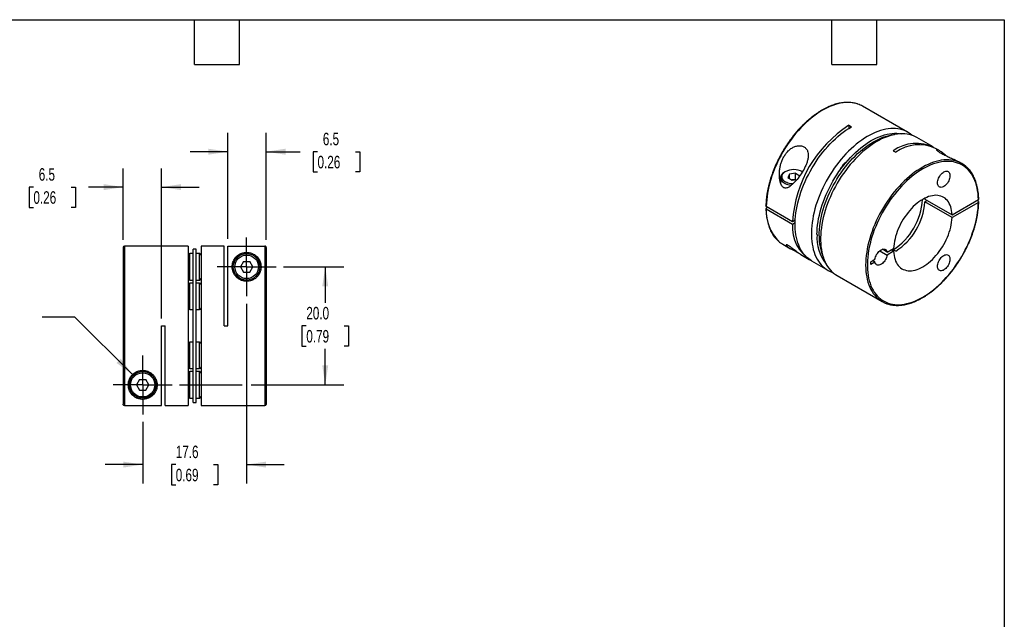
# Model space of a CAD drawing. Header units: millimetres. Extents: x 6 to 273, y 6 to 210.
# Tile 3 of 3: x 106 to 273, y 108 to 210. Entities that reach past the tile are written whole.
import ezdxf

# ---------------------------------------------------------------- set-up
doc = ezdxf.new("R2010")
doc.units = ezdxf.units.MM
doc.linetypes.add('SLD-Center', pattern=[19.05, 15.24, -1.27, 1.27, -1.27])
doc.linetypes.add('SLD-Solid', pattern=[0])
doc.layers.add('CENTER', color=40, linetype='SLD-Center')
doc.layers.add('DIMENSIONS', color=140, linetype='SLD-Solid', lineweight=25)
doc.layers.add('TEXT', color=140, linetype='SLD-Solid', lineweight=25)
doc.styles.add('SLDTEXTSTYLE0', font='TXT', dxfattribs={"width": 0.7})
doc.dimstyles.new('SLDDIMSTYLE0', dxfattribs={"dimtxt": 2.158008, "dimasz": 3.302, "dimexe": 0, "dimexo": 0.0625, "dimgap": 0.539502, "dimtad": 0, "dimtih": 1, "dimtoh": 1, "dimdec": 1, "dimrnd": 1e-09, "dimzin": 4, "dimdsep": 46, "dimtxsty": 'SLDTEXTSTYLE0', "dimsah": 1, "dimcen": 0.09, "dimadec": 0, "dimazin": 1, "dimtfac": 1, "dimtdec": 1, "dimtofl": 0, "dimtmove": 0, "dimatfit": 3, "dimfxl": 0, "dimfrac": 2, "dimtolj": 1, "dimtzin": 12, "dimarcsym": 0})
doc.dimstyles.new('SLDDIMSTYLE3', dxfattribs={"dimtxt": 2.158008, "dimasz": 3.302, "dimexe": 0, "dimexo": 0.0625, "dimgap": 0.539502, "dimtad": 0, "dimtih": 1, "dimtoh": 1, "dimdec": 1, "dimrnd": 1e-09, "dimzin": 12, "dimdsep": 46, "dimtxsty": 'SLDTEXTSTYLE0', "dimsah": 1, "dimcen": 0, "dimadec": 0, "dimazin": 3, "dimtfac": 1, "dimtdec": 1, "dimtofl": 0, "dimtmove": 0, "dimatfit": 3, "dimfxl": 0, "dimfrac": 2, "dimtolj": 1, "dimtzin": 12, "dimarcsym": 0})
doc.dimstyles.new('SLDDIMSTYLE4', dxfattribs={"dimtxt": 2.158008, "dimasz": 3.302, "dimexe": 0, "dimexo": 0.0625, "dimgap": 0.539502, "dimtad": 0, "dimtih": 1, "dimtoh": 1, "dimdec": 1, "dimrnd": 1e-09, "dimzin": 12, "dimdsep": 46, "dimtxsty": 'SLDTEXTSTYLE0', "dimsah": 1, "dimcen": 0.09, "dimadec": 0, "dimazin": 3, "dimtfac": 1, "dimtdec": 1, "dimtmove": 0, "dimatfit": 0, "dimfxl": 0, "dimfrac": 2, "dimtolj": 1, "dimtzin": 12, "dimarcsym": 0})

# ---------------------------------------------------------------- blocks, each defined once
blk = doc.blocks.new('_D_3')
at = {"layer": 'DIMENSIONS'}
for p, q in [((115.67, 159.14), (110.12, 159.14)), ((125.41, 149.41), (115.67, 159.14))]:
    blk.add_line(p, q, dxfattribs=at)
blk.add_solid([(125.41, 149.41), (123.44, 152.1), (122.72, 151.38)], dxfattribs=at)
at = {"layer": 'DIMENSIONS', "attachment_point": 1, "style": 'SLDTEXTSTYLE0'}
for s, insert, char_height in [('M2.6-0.45 X 10MM', (81.57, 161.87), 2.1167), ('SHCS X2', (88.72, 158.44), 2.117)]:
    blk.add_mtext(s, dxfattribs=dict(at, insert=insert, char_height=char_height))
blk = doc.blocks.new('_D_4')
at = {"layer": 'DIMENSIONS'}
for p, q in [((151, 167.67), (161.23, 167.67)), ((158.06, 167.67), (158.06, 161.59)), ((154.85, 157.67), (154.12, 157.67)), ((154.12, 157.67), (154.12, 154.24)), ((161.26, 157.67), (161.99, 157.67)), ((161.99, 157.67), (161.99, 154.24)), ((154.12, 154.24), (154.85, 154.24)), ((158.06, 147.67), (158.06, 153.76)), ((161.99, 154.24), (161.26, 154.24)), ((133.4, 147.67), (143.98, 147.67)), ((145.51, 147.67), (161.23, 147.67))]:
    blk.add_line(p, q, dxfattribs=at)
for points in [[(158.06, 167.67), (157.55, 164.37), (158.56, 164.37)], [(158.06, 147.67), (158.56, 150.97), (157.55, 150.97)]]:
    blk.add_solid(points, dxfattribs=at)
at = {"layer": 'DIMENSIONS', "char_height": 2.117, "attachment_point": 1, "style": 'SLDTEXTSTYLE0'}
for s, insert in [('20.0', (154.85, 160.88)), ('0.79', (154.85, 156.97))]:
    blk.add_mtext(s, dxfattribs=dict(at, insert=insert))
blk = doc.blocks.new('_D_5')
at = {"layer": 'DIMENSIONS'}
for p, q in [((144.74, 161.41), (144.74, 130.99)), ((127.14, 141.41), (127.14, 130.99)), ((127.14, 134.17), (120.79, 134.17)), ((132.74, 134.17), (132.01, 134.17)), ((132.01, 134.17), (132.01, 130.74)), ((139.15, 134.17), (139.88, 134.17)), ((139.88, 134.17), (139.88, 130.74)), ((144.74, 134.17), (151.09, 134.17)), ((132.01, 130.74), (132.74, 130.74)), ((139.88, 130.74), (139.15, 130.74))]:
    blk.add_line(p, q, dxfattribs=at)
for points in [[(127.14, 134.17), (123.84, 134.67), (123.84, 133.66)], [(144.74, 134.17), (148.05, 133.66), (148.05, 134.67)]]:
    blk.add_solid(points, dxfattribs=at)
at = {"layer": 'DIMENSIONS', "char_height": 2.117, "attachment_point": 1, "style": 'SLDTEXTSTYLE0'}
for s, insert in [('17.6', (132.74, 137.38)), ('0.69', (132.74, 133.46))]:
    blk.add_mtext(s, dxfattribs=dict(at, insert=insert))
blk = doc.blocks.new('_D_6')
at = {"layer": 'DIMENSIONS'}
for p, q in [((141.54, 172.44), (141.54, 190.36)), ((148.04, 172.24), (148.04, 190.36)), ((141.54, 187.18), (135.19, 187.18)), ((148.04, 187.18), (153.82, 187.18)), ((156.75, 187.18), (156.02, 187.18)), ((156.02, 187.18), (156.02, 183.75)), ((163.16, 187.18), (163.89, 187.18)), ((163.89, 187.18), (163.89, 183.75)), ((156.02, 183.75), (156.75, 183.75)), ((163.89, 183.75), (163.16, 183.75))]:
    blk.add_line(p, q, dxfattribs=at)
for points in [[(141.54, 187.18), (138.24, 187.69), (138.24, 186.67)], [(148.04, 187.18), (151.35, 186.67), (151.35, 187.69)]]:
    blk.add_solid(points, dxfattribs=at)
at = {"layer": 'DIMENSIONS', "char_height": 2.117, "attachment_point": 1, "style": 'SLDTEXTSTYLE0'}
for s, insert in [('6.5', (157.65, 190.39)), ('0.26', (156.75, 186.48))]:
    blk.add_mtext(s, dxfattribs=dict(at, insert=insert))
blk = doc.blocks.new('_D_7')
at = {"layer": 'DIMENSIONS'}
for p, q in [((123.84, 172.24), (123.84, 184.36)), ((130.34, 158.94), (130.34, 184.36)), ((108.64, 181.18), (107.92, 181.18)), ((107.92, 181.18), (107.92, 177.75)), ((115.05, 181.18), (115.78, 181.18)), ((115.78, 181.18), (115.78, 177.75)), ((123.84, 181.18), (117.98, 181.18)), ((130.34, 181.18), (136.69, 181.18)), ((107.92, 177.75), (108.64, 177.75)), ((115.78, 177.75), (115.05, 177.75))]:
    blk.add_line(p, q, dxfattribs=at)
for points in [[(123.84, 181.18), (120.54, 181.69), (120.54, 180.67)], [(130.34, 181.18), (133.65, 180.67), (133.65, 181.69)]]:
    blk.add_solid(points, dxfattribs=at)
at = {"layer": 'DIMENSIONS', "char_height": 2.117, "attachment_point": 1, "style": 'SLDTEXTSTYLE0'}
for s, insert in [('6.5', (109.54, 184.39)), ('0.26', (108.64, 180.48))]:
    blk.add_mtext(s, dxfattribs=dict(at, insert=insert))
blk = doc.blocks.new('SW_CENTERMARKSYMBOL_1')
at = {"layer": 'CENTER', "color": 0}
for p, q in [((0, 2.54), (0, 4.99)), ((0, 0), (0, 2.54)), ((-2.54, 0), (-4.99, 0)), ((0, 0), (-2.54, 0)), ((0, 0), (0, -2.54)), ((0, 0), (2.54, 0)), ((2.54, 0), (4.99, 0)), ((0, -2.54), (0, -4.99))]:
    blk.add_line(p, q, dxfattribs=at)
blk = doc.blocks.new('SW_CENTERMARKSYMBOL_2')
at = {"layer": 'CENTER', "color": 0}
for p, q in [((0, 2.54), (0, 4.99)), ((0, 0), (0, 2.54)), ((-2.54, 0), (-4.99, 0)), ((0, 0), (-2.54, 0)), ((0, 0), (0, -2.54)), ((0, 0), (2.54, 0)), ((2.54, 0), (4.99, 0)), ((0, -2.54), (0, -4.99))]:
    blk.add_line(p, q, dxfattribs=at)

msp = doc.modelspace()

# ---------------------------------------------------------------- linework, layer by layer
for p, q in [((256.67, 190.48), (249.04, 194.89)), ((246.74, 191.65), (247.17, 191.4)), ((246.74, 191.65), (246.74, 191.15)), ((260.99, 187.99), (258.23, 189.58)), ((254.24, 187.32), (254.66, 187.08)), ((261.98, 187.42), (261.41, 187.74)), ((265.87, 185.17), (265.37, 185.46)), ((235.96, 183.79), (235.82, 183.71)), ((237.68, 183.54), (236.66, 183.38)), ((237.68, 183.54), (238.42, 183.11)), ((237.68, 182.48), (237.68, 183.54)), ((235.16, 182.79), (235.16, 181.9)), ((236.66, 183.38), (236.39, 182.79)), ((236.39, 182.79), (237.14, 182.37)), ((236.66, 182.64), (236.66, 183.38)), ((237.68, 182.48), (237.1, 182.39)), ((237.14, 182.37), (237.94, 182.49)), ((237.72, 182.46), (237.68, 182.48)), ((259.6, 179.3), (259.61, 179.15)), ((259.61, 179.15), (264.2, 176.5)), ((260.03, 178.91), (259.61, 178.66)), ((264.2, 176.01), (259.61, 178.66)), ((264.2, 176.5), (268.66, 179.07)), ((268.66, 178.58), (264.2, 176.01)), ((268.66, 178.74), (268.38, 178.91)), ((232.74, 177.93), (237.2, 175.36)), ((233.03, 177.77), (232.74, 177.6)), ((237.2, 174.87), (232.74, 177.44)), ((237.2, 175.36), (237.64, 175.62)), ((237.62, 175.11), (237.2, 174.87)), ((123.84, 170.97), (123.84, 144.38)), ((134.84, 171.17), (124.04, 171.17)), ((124.04, 171.17), (124.04, 144.18)), ((134.84, 171.17), (134.84, 144.17)), ((136.19, 170.67), (135.69, 170.67)), ((135.69, 144.67), (135.69, 170.67)), ((136.19, 144.67), (136.19, 170.67)), ((140.94, 171.17), (137.04, 171.17)), ((137.04, 171.17), (137.04, 144.17)), ((140.94, 157.67), (140.94, 171.17)), ((141.54, 171.17), (147.84, 171.17)), ((141.54, 157.67), (141.54, 171.17)), ((147.84, 171.17), (147.84, 144.17)), ((148.04, 170.97), (148.04, 144.37)), ((235.54, 171.5), (236.87, 170.73)), ((251.97, 170.39), (253.23, 169.67)), ((253.23, 170.16), (252.4, 170.64)), ((253.23, 170.16), (254.31, 170.79)), ((254.31, 170.3), (253.23, 169.67)), ((253.89, 170.54), (254.31, 170.3)), ((254.66, 170.34), (254.24, 170.58)), ((135.69, 169.92), (135.14, 169.92)), ((135.14, 165.42), (135.14, 169.92)), ((136.74, 169.92), (136.19, 169.92)), ((136.74, 165.42), (136.74, 169.92)), ((144.22, 168.58), (143.69, 167.67)), ((144.22, 168.58), (145.27, 168.58)), ((145.8, 167.67), (145.27, 168.58)), ((238.58, 169.75), (239.99, 168.93)), ((240.42, 168.69), (243.17, 167.1)), ((250.42, 168.54), (251.15, 168.96)), ((250.42, 168.05), (250.42, 168.54)), ((251.15, 168.47), (250.42, 168.05)), ((251.15, 168.47), (250.72, 168.72)), ((143.69, 167.67), (144.22, 166.76)), ((144.22, 166.76), (145.27, 166.76)), ((145.27, 166.76), (145.8, 167.67)), ((135.14, 165.42), (135.69, 165.42)), ((136.19, 165.42), (136.74, 165.42)), ((244.73, 166.2), (252.37, 161.79)), ((135.69, 164.92), (135.14, 164.92)), ((135.14, 160.42), (135.14, 164.92)), ((136.74, 164.92), (136.19, 164.92)), ((136.74, 160.42), (136.74, 164.92)), ((135.14, 160.42), (135.69, 160.42)), ((136.19, 160.42), (136.74, 160.42)), ((130.34, 157.67), (130.94, 157.67)), ((130.34, 144.18), (130.34, 157.67)), ((130.94, 144.17), (130.94, 157.67)), ((140.94, 157.67), (141.54, 157.67)), ((135.69, 154.92), (135.14, 154.92)), ((135.14, 150.42), (135.14, 154.92)), ((136.74, 154.92), (136.19, 154.92)), ((136.74, 150.42), (136.74, 154.92)), ((135.14, 150.42), (135.69, 150.42)), ((136.19, 150.42), (136.74, 150.42)), ((126.62, 148.58), (126.09, 147.67)), ((126.62, 148.58), (127.67, 148.58)), ((128.2, 147.67), (127.67, 148.58)), ((135.69, 149.92), (135.14, 149.92)), ((135.14, 145.42), (135.14, 149.92)), ((136.74, 149.92), (136.19, 149.92)), ((136.74, 145.42), (136.74, 149.92)), ((126.09, 147.67), (126.62, 146.76)), ((126.62, 146.76), (127.67, 146.76)), ((127.67, 146.76), (128.2, 147.67)), ((135.14, 145.42), (135.69, 145.42)), ((136.19, 145.42), (136.74, 145.42)), ((124.04, 144.18), (130.34, 144.18)), ((130.94, 144.17), (134.84, 144.17)), ((135.69, 144.67), (136.19, 144.67)), ((137.04, 144.17), (147.84, 144.17))]:
    msp.add_line(p, q)
at = {"flags": 128}
for points in [[(248.25, 195.24), (248.13, 195.29), (247.76, 195.39), (247.38, 195.46), (246.99, 195.5), (246.58, 195.52), (246.17, 195.51), (245.75, 195.47), (245.32, 195.4), (244.88, 195.3), (244.44, 195.18), (243.99, 195.02), (243.53, 194.84), (243.08, 194.64), (242.62, 194.41), (242.16, 194.15), (241.71, 193.86), (241.25, 193.55), (240.8, 193.22), (240.35, 192.87), (239.9, 192.49), (239.46, 192.09), (239.02, 191.67), (238.6, 191.23), (238.18, 190.78), (237.77, 190.3), (237.37, 189.81), (236.99, 189.3), (236.61, 188.78), (236.25, 188.25), (235.9, 187.7), (235.57, 187.15), (235.25, 186.58), (234.95, 186.01), (234.66, 185.43), (234.4, 184.85), (234.15, 184.26), (233.92, 183.67), (233.71, 183.08), (233.52, 182.49), (233.35, 181.9), (233.2, 181.31), (233.07, 180.73), (232.96, 180.15), (232.87, 179.58), (232.81, 179.02), (232.76, 178.47), (232.74, 177.93)], [(240.42, 168.69), (240.18, 168.84), (239.87, 169.06), (239.58, 169.31), (239.31, 169.58), (239.06, 169.88), (238.82, 170.21), (238.61, 170.55), (238.41, 170.92), (238.24, 171.32), (238.09, 171.73), (237.96, 172.17), (237.84, 172.62), (237.76, 173.09), (237.69, 173.58), (237.64, 174.08), (237.62, 174.6), (237.62, 175.14), (237.64, 175.68), (237.69, 176.24), (237.76, 176.8), (237.84, 177.38), (237.96, 177.96), (238.09, 178.54), (238.24, 179.14), (238.41, 179.73), (238.61, 180.32), (238.82, 180.92), (239.06, 181.51), (239.31, 182.11), (239.58, 182.69), (239.87, 183.28), (240.18, 183.85), (240.5, 184.42), (240.84, 184.98), (241.19, 185.52), (241.55, 186.06), (241.93, 186.58), (242.33, 187.09), (242.73, 187.58), (243.14, 188.05), (243.57, 188.51), (244, 188.95), (244.44, 189.37), (244.88, 189.76), (245.33, 190.14), (245.79, 190.49), (246.24, 190.82), (246.7, 191.12), (247.17, 191.4)], [(257.41, 189.95), (257.4, 189.96), (257.1, 190.2), (256.79, 190.41), (256.47, 190.59), (256.13, 190.75), (255.77, 190.88), (255.4, 190.98), (255.02, 191.05), (254.63, 191.09), (254.23, 191.11), (253.81, 191.1), (253.39, 191.06), (252.96, 190.99), (252.52, 190.89), (252.08, 190.77), (251.63, 190.62), (251.18, 190.44), (250.72, 190.23), (250.27, 190), (249.81, 189.74), (249.35, 189.46), (248.9, 189.15), (248.44, 188.82), (247.99, 188.47), (247.55, 188.09), (247.1, 187.69), (246.67, 187.27), (246.24, 186.83), (245.83, 186.38), (245.42, 185.9), (245.02, 185.41), (244.63, 184.91), (244.26, 184.39), (243.9, 183.85), (243.55, 183.31), (243.21, 182.75), (242.9, 182.19), (242.59, 181.62), (242.31, 181.04), (242.04, 180.46), (241.79, 179.87), (241.56, 179.28), (241.35, 178.69), (241.16, 178.1), (240.99, 177.51), (240.84, 176.92), (240.71, 176.34), (240.6, 175.76), (240.51, 175.2), (240.45, 174.63), (240.4, 174.08), (240.38, 173.54), (240.38, 173.01), (240.4, 172.5), (240.45, 172), (240.51, 171.51), (240.6, 171.04), (240.71, 170.59), (240.84, 170.16), (240.99, 169.75), (241.16, 169.36), (241.35, 168.99), (241.56, 168.64), (241.79, 168.32), (242.04, 168.02), (242.31, 167.74), (242.59, 167.49), (242.9, 167.27), (243.21, 167.07), (243.55, 166.9), (243.9, 166.76), (244, 166.72)], [(241.33, 173.13), (241.34, 173.66), (241.38, 174.2), (241.43, 174.75), (241.51, 175.31), (241.61, 175.87), (241.73, 176.44), (241.87, 177.02), (242.03, 177.6), (242.21, 178.18), (242.42, 178.76), (242.64, 179.35), (242.88, 179.93), (243.14, 180.5), (243.42, 181.07), (243.71, 181.64), (244.02, 182.19), (244.35, 182.74), (244.69, 183.28), (245.05, 183.8), (245.42, 184.32), (245.8, 184.82), (246.19, 185.3), (246.59, 185.77), (247.01, 186.22), (247.43, 186.65), (247.86, 187.06), (248.29, 187.45), (248.73, 187.82), (249.18, 188.16), (249.62, 188.48), (250.07, 188.78), (250.52, 189.06), (250.98, 189.3), (251.43, 189.52), (251.87, 189.72), (252.32, 189.89), (252.76, 190.03), (253.19, 190.14), (253.62, 190.22), (254.04, 190.28), (254.45, 190.3), (254.86, 190.3), (255.25, 190.27), (255.63, 190.21), (255.64, 190.21)], [(258.23, 189.58), (258.02, 189.69), (257.68, 189.85), (257.33, 189.98), (256.96, 190.08), (256.58, 190.15), (256.19, 190.2), (255.78, 190.21), (255.37, 190.2), (254.95, 190.16), (254.52, 190.09), (254.08, 190), (253.64, 189.87), (253.19, 189.72), (252.73, 189.54), (252.28, 189.34), (251.82, 189.1), (251.36, 188.85), (250.91, 188.56), (250.45, 188.25), (250, 187.92), (249.55, 187.57), (249.1, 187.19), (248.66, 186.79), (248.23, 186.37), (247.8, 185.94), (247.38, 185.48), (246.97, 185.01), (246.57, 184.51), (246.19, 184.01), (245.81, 183.49), (245.45, 182.96), (245.1, 182.41), (244.77, 181.86), (244.45, 181.29), (244.15, 180.72), (243.87, 180.14), (243.6, 179.56), (243.35, 178.97), (243.12, 178.38), (242.91, 177.79), (242.72, 177.2), (242.54, 176.61), (242.39, 176.03), (242.26, 175.44), (242.15, 174.87), (242.07, 174.3), (242, 173.74), (241.96, 173.18), (241.94, 172.64), (241.94, 172.12), (241.96, 171.6), (242, 171.1), (242.07, 170.61), (242.15, 170.15), (242.26, 169.69), (242.39, 169.26), (242.54, 168.85), (242.72, 168.46), (242.91, 168.09), (243.12, 167.74), (243.35, 167.42), (243.6, 167.12), (243.87, 166.84), (244.15, 166.59), (244.45, 166.37), (244.73, 166.2)], [(241.69, 172.93), (241.7, 173.46), (241.73, 174), (241.79, 174.54), (241.86, 175.1), (241.96, 175.67), (242.08, 176.24), (242.22, 176.82), (242.39, 177.4), (242.57, 177.98), (242.77, 178.56), (242.99, 179.14), (243.23, 179.72), (243.49, 180.3), (243.77, 180.87), (244.07, 181.43), (244.38, 181.99), (244.7, 182.54), (245.05, 183.07), (245.4, 183.6), (245.77, 184.11), (246.15, 184.61), (246.54, 185.1), (246.95, 185.56), (247.36, 186.01), (247.78, 186.44), (248.21, 186.85), (248.64, 187.24), (249.08, 187.61), (249.53, 187.96), (249.98, 188.28), (250.43, 188.58), (250.88, 188.85), (251.33, 189.1), (251.78, 189.32), (252.23, 189.51), (252.67, 189.68), (253.11, 189.82), (253.55, 189.93), (253.97, 190.02), (254.4, 190.07), (254.44, 190.08)], [(265.08, 185.53), (264.79, 185.62), (264.42, 185.71), (264.03, 185.77), (263.63, 185.8), (263.22, 185.8), (262.81, 185.78), (262.38, 185.72), (261.94, 185.64), (261.5, 185.53), (261.06, 185.39), (260.61, 185.23), (260.15, 185.04), (259.7, 184.82), (259.24, 184.57), (258.78, 184.3), (258.32, 184.01), (257.87, 183.69), (257.42, 183.35), (256.97, 182.98), (256.52, 182.59), (256.09, 182.18), (255.65, 181.76), (255.23, 181.31), (254.82, 180.84), (254.41, 180.36), (254.02, 179.86), (253.64, 179.35), (253.27, 178.82), (252.92, 178.28), (252.57, 177.73), (252.25, 177.17), (251.94, 176.6), (251.64, 176.03), (251.37, 175.45), (251.11, 174.86), (250.87, 174.27), (250.65, 173.68), (250.45, 173.09), (250.26, 172.5), (250.1, 171.91), (249.96, 171.33), (249.84, 170.75), (249.75, 170.17), (249.67, 169.61), (249.61, 169.05), (249.58, 168.5), (249.57, 167.97), (249.58, 167.45), (249.61, 166.94), (249.67, 166.44), (249.75, 165.97), (249.84, 165.51), (249.96, 165.07), (250.1, 164.64), (250.26, 164.24), (250.45, 163.86), (250.65, 163.5), (250.87, 163.17), (251.11, 162.86), (251.37, 162.57), (251.64, 162.31), (251.7, 162.26)], [(268.66, 179.07), (268.64, 179.58), (268.6, 180.08), (268.53, 180.56), (268.44, 181.03), (268.34, 181.48), (268.21, 181.91), (268.06, 182.31), (267.88, 182.7), (267.69, 183.07), (267.48, 183.41), (267.25, 183.73), (267, 184.03), (266.74, 184.3), (266.45, 184.55), (266.15, 184.76), (265.83, 184.96), (265.5, 185.12), (265.15, 185.26), (264.79, 185.37), (264.42, 185.46), (264.03, 185.51), (263.64, 185.54), (263.23, 185.54), (262.81, 185.51), (262.39, 185.45), (261.96, 185.36), (261.52, 185.24), (261.07, 185.1), (260.62, 184.93), (260.17, 184.74), (259.72, 184.51), (259.26, 184.26), (258.81, 183.99), (258.36, 183.69), (257.91, 183.37), (257.46, 183.02), (257.01, 182.65), (256.57, 182.26), (256.14, 181.85), (255.72, 181.42), (255.3, 180.97), (254.89, 180.5), (254.49, 180.01), (254.11, 179.51), (253.73, 179), (253.37, 178.47), (253.02, 177.93), (252.69, 177.38), (252.37, 176.82), (252.07, 176.26), (251.79, 175.68), (251.52, 175.1), (251.27, 174.52), (251.04, 173.93), (250.83, 173.35), (250.64, 172.76), (250.46, 172.18), (250.31, 171.59), (250.18, 171.01), (250.07, 170.44), (249.99, 169.88), (249.92, 169.32), (249.88, 168.77), (249.86, 168.23), (249.86, 167.71), (249.88, 167.2), (249.92, 166.7), (249.99, 166.22), (250.07, 165.75), (250.18, 165.31), (250.31, 164.88), (250.46, 164.47), (250.64, 164.08), (250.83, 163.72), (251.04, 163.37), (251.27, 163.05), (251.52, 162.76), (251.79, 162.49), (252.07, 162.24), (252.37, 162.03), (252.69, 161.83), (253.02, 161.67), (253.37, 161.53), (253.73, 161.42), (254.11, 161.34), (254.49, 161.28), (254.89, 161.26), (255.3, 161.26), (255.72, 161.29), (256.14, 161.35), (256.57, 161.44), (257.01, 161.56), (257.46, 161.7), (257.91, 161.87), (258.36, 162.07), (258.81, 162.29), (259.26, 162.54), (259.72, 162.82), (260.17, 163.12), (260.62, 163.44), (261.07, 163.79), (261.52, 164.16), (261.96, 164.55), (262.39, 164.96), (262.81, 165.4), (263.23, 165.85), (263.64, 166.32), (264.03, 166.8), (264.42, 167.3), (264.79, 167.82), (265.15, 168.34), (265.5, 168.88), (265.83, 169.43), (266.15, 169.99), (266.45, 170.56), (266.74, 171.13), (267, 171.71), (267.25, 172.3), (267.48, 172.88), (267.69, 173.47), (267.88, 174.06), (268.06, 174.64), (268.21, 175.22), (268.34, 175.8), (268.44, 176.37), (268.53, 176.94), (268.6, 177.5), (268.64, 178.04), (268.66, 178.58)], [(235.82, 183.71), (235.64, 183.59), (235.49, 183.47), (235.36, 183.33), (235.27, 183.19), (235.2, 183.04), (235.16, 182.88), (235.16, 182.73), (235.19, 182.58), (235.25, 182.43), (235.34, 182.28), (235.45, 182.14), (235.6, 182.02), (235.77, 181.9), (235.96, 181.79), (236.18, 181.7), (236.41, 181.62), (236.66, 181.56), (236.91, 181.52), (237, 181.51)], [(235.96, 183.79), (235.79, 183.68), (235.65, 183.56), (235.53, 183.43), (235.44, 183.29), (235.39, 183.15), (235.36, 183.01), (235.36, 182.86), (235.4, 182.72), (235.46, 182.58), (235.56, 182.44), (235.68, 182.31), (235.83, 182.2), (236, 182.09), (236.2, 182), (236.41, 181.92), (236.64, 181.85), (236.88, 181.81), (237.12, 181.78), (237.3, 181.77)], [(245.7, 184.69), (245.83, 184.86), (245.86, 184.89)], [(261.73, 181.9), (261.74, 182.08), (261.78, 182.28), (261.83, 182.48), (261.91, 182.68), (262, 182.87), (262.11, 183.06), (262.24, 183.24), (262.38, 183.4), (262.52, 183.54), (262.68, 183.66), (262.83, 183.76), (262.99, 183.83), (263.14, 183.87), (263.28, 183.88), (263.41, 183.86), (263.53, 183.82), (263.63, 183.74), (263.72, 183.64), (263.78, 183.52), (263.83, 183.38), (263.85, 183.21), (263.85, 183.03), (263.83, 182.84), (263.78, 182.65), (263.72, 182.45), (263.63, 182.25), (263.53, 182.05), (263.41, 181.87), (263.28, 181.7), (263.14, 181.55), (262.99, 181.42), (262.83, 181.31), (262.68, 181.23), (262.52, 181.17), (262.38, 181.14), (262.24, 181.15), (262.11, 181.18), (262, 181.24), (261.91, 181.32), (261.83, 181.44), (261.78, 181.57), (261.74, 181.73), (261.73, 181.9)], [(264.2, 176.5), (264.18, 176.86), (264.13, 177.21), (264.06, 177.54), (263.97, 177.86), (263.86, 178.15), (263.73, 178.42), (263.58, 178.68), (263.41, 178.9), (263.23, 179.11), (263.02, 179.28), (262.8, 179.44), (262.56, 179.56), (262.31, 179.66), (262.04, 179.73), (261.77, 179.77), (261.48, 179.79), (261.18, 179.78), (260.87, 179.73), (260.56, 179.66), (260.24, 179.57), (259.91, 179.44), (259.59, 179.29), (259.26, 179.11), (258.93, 178.91), (258.6, 178.69), (258.28, 178.44), (257.96, 178.16), (257.64, 177.87), (257.34, 177.56), (257.04, 177.23), (256.75, 176.88), (256.47, 176.51), (256.21, 176.14), (255.95, 175.75), (255.72, 175.35), (255.49, 174.94), (255.29, 174.52), (255.1, 174.1), (254.93, 173.68), (254.78, 173.26), (254.65, 172.83), (254.54, 172.41), (254.45, 172), (254.38, 171.58), (254.34, 171.18), (254.31, 170.79)], [(254.31, 170.3), (254.34, 169.93), (254.38, 169.59), (254.45, 169.25), (254.54, 168.94), (254.65, 168.65), (254.78, 168.37), (254.93, 168.12), (255.1, 167.89), (255.29, 167.69), (255.49, 167.51), (255.72, 167.36), (255.95, 167.24), (256.21, 167.14), (256.47, 167.07), (256.75, 167.02), (257.04, 167.01), (257.34, 167.02), (257.64, 167.06), (257.96, 167.13), (258.28, 167.23), (258.6, 167.35), (258.93, 167.51), (259.26, 167.68), (259.59, 167.89), (259.91, 168.11), (260.24, 168.36), (260.56, 168.63), (260.87, 168.93), (261.18, 169.24), (261.48, 169.57), (261.77, 169.92), (262.04, 170.28), (262.31, 170.66), (262.56, 171.05), (262.8, 171.45), (263.02, 171.86), (263.23, 172.27), (263.41, 172.69), (263.58, 173.12), (263.73, 173.54), (263.86, 173.96), (263.97, 174.39), (264.06, 174.8), (264.13, 175.21), (264.18, 175.62), (264.2, 176.01)], [(251.15, 168.96), (251.19, 169.16), (251.25, 169.35), (251.33, 169.55), (251.43, 169.74), (251.55, 169.92), (251.67, 170.09), (251.81, 170.25), (251.96, 170.38), (252.11, 170.49), (252.26, 170.58), (252.41, 170.64), (252.56, 170.68), (252.7, 170.68), (252.83, 170.66), (252.94, 170.61), (253.04, 170.54), (253.12, 170.43), (253.18, 170.31), (253.23, 170.16)], [(253.23, 169.67), (253.18, 169.48), (253.12, 169.28), (253.04, 169.08), (252.94, 168.89), (252.83, 168.71), (252.7, 168.54), (252.56, 168.39), (252.41, 168.25), (252.26, 168.14), (252.11, 168.05), (251.96, 167.99), (251.81, 167.95), (251.67, 167.95), (251.55, 167.97), (251.43, 168.02), (251.33, 168.1), (251.25, 168.2), (251.19, 168.33), (251.15, 168.47)], [(261.73, 167.76), (261.74, 167.94), (261.78, 168.13), (261.83, 168.33), (261.91, 168.53), (262, 168.73), (262.11, 168.92), (262.24, 169.09), (262.38, 169.26), (262.52, 169.4), (262.68, 169.52), (262.83, 169.61), (262.99, 169.68), (263.14, 169.73), (263.28, 169.74), (263.41, 169.72), (263.53, 169.67), (263.63, 169.6), (263.72, 169.5), (263.78, 169.38), (263.83, 169.23), (263.85, 169.07), (263.85, 168.89), (263.83, 168.7), (263.78, 168.5), (263.72, 168.3), (263.63, 168.1), (263.53, 167.91), (263.41, 167.73), (263.28, 167.56), (263.14, 167.41), (262.99, 167.28), (262.83, 167.17), (262.68, 167.08), (262.52, 167.03), (262.38, 167), (262.24, 167), (262.11, 167.04), (262, 167.09), (261.91, 167.18), (261.83, 167.29), (261.78, 167.43), (261.74, 167.58), (261.73, 167.76)]]:
    msp.add_lwpolyline(points, dxfattribs=at)
for centre, radius in [((144.74, 167.67), 2.25), ((144.74, 167.67), 2), ((127.14, 147.67), 2.25), ((127.14, 147.67), 2.05)]:
    msp.add_circle(centre, radius)
for centre, radius, start, end in [((246.76, 190.95), 4.55, 60.0284, 70.8864), ((257.98, 174.13), 20.81, 122.6644, 176.6004), ((258.15, 181.97), 6.63, 62.6745, 126.2027), ((258.61, 181.64), 6.72, 65.3377, 125.9728), ((263.59, 181.24), 4.54, 49.1793, 70.9152), ((237.41, 181), 3.14, 62.4976, 117.4971), ((248.43, 179.65), 10.77, 302.6145, 356.9149), ((248.83, 179.43), 10.8, 302.655, 355.9266), ((239.92, 177.08), 7.18, 177.1317, 225.0076), ((243.71, 174.33), 6.53, 175.2676, 237.5987), ((237.82, 175.45), 4.56, 229.1795, 239.9692), ((248.82, 172.71), 7.5, 176.7761, 217.7494), ((250.49, 172.72), 8.8, 178.6308, 203.3589), ((124.04, 170.97), 0.2, 90, 180), ((135.14, 169.62), 0.3, 90, 180), ((136.74, 169.62), 0.3, 0, 90), ((135.14, 165.72), 0.3, 180, 270), ((136.74, 165.72), 0.3, 270, 0), ((135.14, 164.62), 0.3, 90, 180), ((136.74, 164.62), 0.3, 0, 90), ((254.63, 165.72), 4.54, 229.6536, 250.8933), ((135.14, 160.72), 0.3, 180, 270), ((136.74, 160.72), 0.3, 270, 0), ((135.14, 154.62), 0.3, 90, 180), ((136.74, 154.62), 0.3, 0, 90), ((135.14, 150.72), 0.3, 180, 270), ((136.74, 150.72), 0.3, 270, 0), ((135.14, 149.62), 0.3, 90, 180), ((136.74, 149.62), 0.3, 0, 90), ((135.14, 145.72), 0.3, 180, 270), ((136.74, 145.72), 0.3, 270, 0), ((147.84, 144.37), 0.2, 270, 0)]:
    msp.add_arc(centre, radius, start, end)
for points, knots in [([(248.23, 195.25), (248.21, 195.26), (248.07, 195.31), (247.81, 195.38), (247.45, 195.46), (247.07, 195.51), (246.69, 195.54), (246.3, 195.54), (245.89, 195.51), (245.48, 195.46), (245.07, 195.38), (244.65, 195.28), (244.22, 195.15), (243.79, 195), (243.36, 194.83), (242.92, 194.62), (242.49, 194.4), (242.05, 194.15), (241.61, 193.88), (241.18, 193.59), (240.75, 193.27), (240.32, 192.94), (239.89, 192.59), (239.47, 192.21), (239.06, 191.82), (238.65, 191.41), (238.25, 190.98), (237.86, 190.54), (237.48, 190.08), (237.11, 189.61), (236.75, 189.12), (236.4, 188.62), (236.06, 188.11), (235.73, 187.59), (235.42, 187.07), (235.12, 186.53), (234.84, 185.99), (234.57, 185.44), (234.32, 184.89), (234.08, 184.33), (233.87, 183.77), (233.67, 183.21), (233.48, 182.65), (233.32, 182.09), (233.17, 181.53), (233.04, 180.98), (232.93, 180.43), (232.84, 179.89), (232.77, 179.35), (232.72, 178.82), (232.69, 178.38), (232.69, 178.11), (232.68, 178.01)], [0, 0, 0, 0, 0.004191, 0.024442, 0.044717, 0.065024, 0.085367, 0.105747, 0.126163, 0.146611, 0.167088, 0.187589, 0.208109, 0.228643, 0.249186, 0.269737, 0.290291, 0.310846, 0.331401, 0.351954, 0.372505, 0.393052, 0.413597, 0.434137, 0.454675, 0.475209, 0.49574, 0.516269, 0.536795, 0.557319, 0.577841, 0.598362, 0.618881, 0.6394, 0.659919, 0.680437, 0.700956, 0.721475, 0.741995, 0.762517, 0.78304, 0.803566, 0.824094, 0.844624, 0.865158, 0.885695, 0.906236, 0.926781, 0.947329, 0.967882, 0.988439, 1, 1, 1, 1]), ([(239.14, 184.25), (239.24, 184.44), (239.33, 184.63), (239.51, 185.01), (239.58, 185.21), (239.71, 185.6), (239.77, 185.8), (239.84, 186.19), (239.86, 186.39), (239.86, 186.77), (239.83, 186.95), (239.74, 187.29), (239.67, 187.45), (239.52, 187.66), (239.47, 187.73), (239.35, 187.84), (239.28, 187.9), (239.06, 188.04), (238.9, 188.11), (238.55, 188.19), (238.36, 188.2), (237.98, 188.16), (237.78, 188.12), (237.41, 187.99), (237.22, 187.89), (236.88, 187.68), (236.71, 187.55), (236.4, 187.27), (236.26, 187.11), (236, 186.78), (235.88, 186.61), (235.67, 186.25), (235.57, 186.06), (235.4, 185.68), (235.33, 185.48), (235.2, 185.09), (235.15, 184.89), (235.06, 184.47), (235.03, 184.27), (234.95, 183.64), (234.94, 183.22), (235, 182.6), (235.03, 182.39), (235.09, 182.09), (235.12, 181.99), (235.18, 181.79), (235.22, 181.69), (235.35, 181.42), (235.47, 181.26), (235.68, 181.1), (235.76, 181.06), (235.92, 181.02), (236, 181.02), (236.16, 181.04), (236.24, 181.06), (236.39, 181.11), (236.47, 181.15), (236.69, 181.27), (236.83, 181.37), (237.25, 181.71), (237.5, 181.97), (238.01, 182.55), (238.26, 182.87), (238.72, 183.53), (238.94, 183.88), (239.14, 184.25)], [0, 0, 0, 0, 0.03125, 0.03125, 0.0625, 0.0625, 0.09375, 0.09375, 0.125, 0.125, 0.15625, 0.15625, 0.1875, 0.1875, 0.203125, 0.203125, 0.21875, 0.21875, 0.25, 0.25, 0.28125, 0.28125, 0.3125, 0.3125, 0.34375, 0.34375, 0.375, 0.375, 0.40625, 0.40625, 0.4375, 0.4375, 0.46875, 0.46875, 0.5, 0.5, 0.53125, 0.53125, 0.5625, 0.5625, 0.625, 0.625, 0.65625, 0.65625, 0.671875, 0.671875, 0.6875, 0.6875, 0.71875, 0.71875, 0.734375, 0.734375, 0.75, 0.75, 0.765625, 0.765625, 0.78125, 0.78125, 0.8125, 0.8125, 0.875, 0.875, 0.9375, 0.9375, 1, 1, 1, 1]), ([(262.26, 187.23), (262.19, 187.28), (262.04, 187.38), (261.84, 187.49), (261.67, 187.57), (261.57, 187.58), (261.54, 187.55), (261.56, 187.5), (261.62, 187.42), (261.73, 187.32), (261.88, 187.2), (262.08, 187.07), (262.33, 186.93), (262.62, 186.77), (262.97, 186.6), (263.34, 186.42), (263.72, 186.25), (264.12, 186.07), (264.52, 185.89), (264.93, 185.69), (265.22, 185.55), (265.35, 185.47), (265.37, 185.46)], [0, 0, 0, 0, 0.057274, 0.115186, 0.18162, 0.249773, 0.295397, 0.34194, 0.383407, 0.425837, 0.466218, 0.507696, 0.550504, 0.594721, 0.643274, 0.69371, 0.742197, 0.792075, 0.851768, 0.913133, 0.988991, 1, 1, 1, 1]), ([(263.15, 186.51), (263.1, 186.55), (262.97, 186.68), (262.75, 186.86), (262.5, 187.07), (262.34, 187.18), (262.26, 187.23)], [0, 0, 0, 0, 0.138862, 0.421127, 0.710595, 1, 1, 1, 1]), ([(246.36, 185.49), (246.32, 185.46), (246.22, 185.4), (246.07, 185.28), (245.9, 185.11), (245.73, 184.94), (245.58, 184.74), (245.44, 184.53), (245.31, 184.32), (245.2, 184.1), (245.15, 183.96), (245.12, 183.89)], [0, 0, 0, 0, 0.069699, 0.188532, 0.307123, 0.425397, 0.543388, 0.661184, 0.778898, 0.896655, 1, 1, 1, 1]), ([(268.72, 179.15), (268.72, 179.24), (268.71, 179.49), (268.68, 179.9), (268.63, 180.38), (268.56, 180.84), (268.47, 181.28), (268.36, 181.71), (268.23, 182.12), (268.09, 182.51), (267.92, 182.89), (267.73, 183.24), (267.53, 183.58), (267.31, 183.89), (267.07, 184.18), (266.83, 184.44), (266.66, 184.59), (266.58, 184.66)], [0, 0, 0, 0, 0.036766, 0.106546, 0.176335, 0.24612, 0.315891, 0.385638, 0.455348, 0.525006, 0.594595, 0.664097, 0.733496, 0.802777, 0.87193, 0.940953, 1, 1, 1, 1]), ([(253.17, 161.42), (253.2, 161.41), (253.33, 161.36), (253.59, 161.29), (253.96, 161.21), (254.33, 161.16), (254.71, 161.14), (255.11, 161.14), (255.51, 161.16), (255.92, 161.21), (256.33, 161.29), (256.76, 161.39), (257.18, 161.52), (257.61, 161.67), (258.05, 161.85), (258.48, 162.05), (258.92, 162.28), (259.35, 162.52), (259.79, 162.79), (260.22, 163.09), (260.66, 163.4), (261.09, 163.74), (261.51, 164.09), (261.93, 164.47), (262.34, 164.86), (262.75, 165.27), (263.15, 165.7), (263.54, 166.14), (263.92, 166.6), (264.3, 167.07), (264.66, 167.56), (265.01, 168.05), (265.35, 168.56), (265.67, 169.08), (265.98, 169.61), (266.28, 170.15), (266.56, 170.69), (266.83, 171.24), (267.08, 171.79), (267.32, 172.35), (267.54, 172.91), (267.74, 173.47), (267.92, 174.03), (268.09, 174.59), (268.23, 175.14), (268.36, 175.7), (268.47, 176.25), (268.56, 176.79), (268.63, 177.33), (268.68, 177.86), (268.71, 178.3), (268.72, 178.57), (268.72, 178.66)], [0, 0, 0, 0, 0.004192, 0.024442, 0.044718, 0.065025, 0.085367, 0.105747, 0.126163, 0.146612, 0.167089, 0.18759, 0.208109, 0.228643, 0.249187, 0.269737, 0.290291, 0.310847, 0.331402, 0.351955, 0.372505, 0.393053, 0.413597, 0.434138, 0.454675, 0.47521, 0.495741, 0.516269, 0.536795, 0.557319, 0.577841, 0.598362, 0.618882, 0.6394, 0.659919, 0.680437, 0.700956, 0.721475, 0.741996, 0.762517, 0.783041, 0.803566, 0.824094, 0.844624, 0.865158, 0.885695, 0.906236, 0.926781, 0.947329, 0.967882, 0.988439, 1, 1, 1, 1]), ([(268.66, 179.07), (268.67, 179.08), (268.7, 179.1), (268.72, 179.13), (268.72, 179.15), (268.72, 179.15)], [0, 0, 0, 0, 0.423639, 0.847279, 1, 1, 1, 1]), ([(268.66, 178.74), (268.7, 178.72), (268.72, 178.69), (268.72, 178.63), (268.7, 178.6), (268.66, 178.58)], [0, 0, 0, 0, 0.5, 0.5, 1, 1, 1, 1]), ([(232.74, 177.6), (232.71, 177.58), (232.68, 177.55), (232.68, 177.49), (232.71, 177.46), (232.74, 177.44)], [0, 0, 0, 0, 0.5, 0.5, 1, 1, 1, 1]), ([(232.68, 177.52), (232.69, 177.44), (232.69, 177.18), (232.72, 176.77), (232.77, 176.3), (232.84, 175.84), (232.93, 175.4), (233.04, 174.97), (233.17, 174.56), (233.32, 174.16), (233.48, 173.79), (233.67, 173.43), (233.87, 173.1), (234.09, 172.78), (234.33, 172.49), (234.57, 172.24), (234.74, 172.09), (234.82, 172.02)], [0, 0, 0, 0, 0.0367661, 0.1065458, 0.1763354, 0.24612, 0.3158911, 0.3856381, 0.4553481, 0.525006, 0.594595, 0.6640974, 0.7334963, 0.8027771, 0.8719301, 0.9409527, 1, 1, 1, 1]), ([(232.74, 177.93), (232.73, 177.94), (232.7, 177.96), (232.68, 177.99), (232.69, 178.01), (232.69, 178.01)], [0, 0, 0, 0, 0.423637, 0.847273, 1, 1, 1, 1]), ([(142.29, 167.67), (142.29, 167.53), (142.31, 167.39), (142.36, 167.09), (142.4, 166.94), (142.52, 166.64), (142.59, 166.49), (142.78, 166.2), (142.89, 166.06), (143.15, 165.8), (143.31, 165.68), (143.64, 165.47), (143.83, 165.39), (144.13, 165.3), (144.23, 165.28), (144.44, 165.24), (144.54, 165.23), (144.86, 165.22), (145.07, 165.24), (145.48, 165.33), (145.67, 165.4), (146.03, 165.58), (146.19, 165.69), (146.48, 165.93), (146.61, 166.07), (146.82, 166.35), (146.9, 166.5), (147.04, 166.8), (147.09, 166.95), (147.16, 167.24), (147.18, 167.39), (147.2, 167.68), (147.19, 167.82), (147.16, 168.09), (147.14, 168.22), (147.06, 168.47), (147.02, 168.59), (146.91, 168.83), (146.85, 168.94), (146.63, 169.26), (146.46, 169.45), (146.13, 169.7), (146.01, 169.78), (145.81, 169.88), (145.74, 169.91), (145.59, 169.98), (145.5, 170), (145.25, 170.08), (145.05, 170.11), (144.73, 170.13), (144.62, 170.12), (144.42, 170.1), (144.32, 170.09), (144.13, 170.05), (144.04, 170.02), (143.88, 169.97), (143.81, 169.94), (143.59, 169.84), (143.47, 169.77), (143.12, 169.53), (142.94, 169.35), (142.63, 168.94), (142.51, 168.71), (142.34, 168.22), (142.29, 167.96), (142.29, 167.67)], [0, 0, 0, 0, 0.03125, 0.03125, 0.0625, 0.0625, 0.09375, 0.09375, 0.125, 0.125, 0.15625, 0.15625, 0.1875, 0.1875, 0.203125, 0.203125, 0.21875, 0.21875, 0.25, 0.25, 0.28125, 0.28125, 0.3125, 0.3125, 0.34375, 0.34375, 0.375, 0.375, 0.40625, 0.40625, 0.4375, 0.4375, 0.46875, 0.46875, 0.5, 0.5, 0.53125, 0.53125, 0.5625, 0.5625, 0.625, 0.625, 0.65625, 0.65625, 0.671875, 0.671875, 0.6875, 0.6875, 0.71875, 0.71875, 0.734375, 0.734375, 0.75, 0.75, 0.765625, 0.765625, 0.78125, 0.78125, 0.8125, 0.8125, 0.875, 0.875, 0.9375, 0.9375, 1, 1, 1, 1]), ([(148.04, 170.97), (148.04, 171.02), (148.02, 171.07), (147.95, 171.15), (147.9, 171.17), (147.84, 171.17)], [0, 0, 0, 0, 0.5, 0.5, 1, 1, 1, 1]), ([(238.33, 169.91), (238.24, 169.98), (238.07, 170.09), (237.78, 170.32), (237.51, 170.53), (237.26, 170.73), (237.07, 170.88), (236.9, 171.01), (236.74, 171.13), (236.55, 171.25), (236.36, 171.36), (236.24, 171.4), (236.17, 171.41), (236.12, 171.41), (236.1, 171.38), (236.11, 171.32), (236.18, 171.23), (236.31, 171.1), (236.51, 170.96), (236.74, 170.81), (236.99, 170.67), (237.22, 170.54), (237.45, 170.42), (237.69, 170.3), (237.92, 170.17), (238.06, 170.1), (238.11, 170.07)], [0, 0, 0, 0, 0.069756, 0.128901, 0.189559, 0.226714, 0.26468, 0.287736, 0.311344, 0.343299, 0.38017, 0.416774, 0.442524, 0.468914, 0.504788, 0.541323, 0.600899, 0.662032, 0.720385, 0.780273, 0.823355, 0.867524, 0.899486, 0.932282, 0.977993, 1, 1, 1, 1]), ([(238.58, 169.75), (238.56, 169.76), (238.5, 169.8), (238.39, 169.87), (238.33, 169.91)], [0, 0, 0, 0, 0.348265, 1, 1, 1, 1]), ([(129.59, 147.67), (129.59, 147.81), (129.58, 147.96), (129.53, 148.26), (129.49, 148.41), (129.37, 148.71), (129.3, 148.85), (129.11, 149.14), (129, 149.28), (128.74, 149.55), (128.58, 149.67), (128.24, 149.87), (128.06, 149.96), (127.76, 150.05), (127.66, 150.07), (127.45, 150.11), (127.34, 150.12), (127.03, 150.13), (126.82, 150.11), (126.41, 150.02), (126.22, 149.95), (125.86, 149.77), (125.69, 149.66), (125.41, 149.41), (125.28, 149.27), (125.07, 148.99), (124.99, 148.85), (124.85, 148.55), (124.8, 148.4), (124.73, 148.1), (124.71, 147.95), (124.69, 147.67), (124.7, 147.53), (124.73, 147.26), (124.75, 147.13), (124.82, 146.87), (124.87, 146.75), (124.98, 146.52), (125.04, 146.41), (125.26, 146.09), (125.43, 145.9), (125.76, 145.65), (125.88, 145.57), (126.08, 145.46), (126.15, 145.43), (126.3, 145.37), (126.38, 145.34), (126.64, 145.27), (126.84, 145.23), (127.16, 145.22), (127.27, 145.22), (127.47, 145.24), (127.57, 145.26), (127.76, 145.3), (127.84, 145.32), (128.01, 145.38), (128.08, 145.41), (128.3, 145.5), (128.42, 145.58), (128.77, 145.82), (128.95, 146), (129.26, 146.41), (129.38, 146.64), (129.55, 147.13), (129.59, 147.39), (129.59, 147.67)], [0, 0, 0, 0, 0.03125, 0.03125, 0.0625, 0.0625, 0.09375, 0.09375, 0.125, 0.125, 0.15625, 0.15625, 0.1875, 0.1875, 0.203125, 0.203125, 0.21875, 0.21875, 0.25, 0.25, 0.28125, 0.28125, 0.3125, 0.3125, 0.34375, 0.34375, 0.375, 0.375, 0.40625, 0.40625, 0.4375, 0.4375, 0.46875, 0.46875, 0.5, 0.5, 0.53125, 0.53125, 0.5625, 0.5625, 0.625, 0.625, 0.65625, 0.65625, 0.671875, 0.671875, 0.6875, 0.6875, 0.71875, 0.71875, 0.734375, 0.734375, 0.75, 0.75, 0.765625, 0.765625, 0.78125, 0.78125, 0.8125, 0.8125, 0.875, 0.875, 0.9375, 0.9375, 1, 1, 1, 1]), ([(124.04, 144.18), (123.99, 144.18), (123.94, 144.2), (123.87, 144.27), (123.84, 144.32), (123.84, 144.38)], [0, 0, 0, 0, 0.5, 0.5, 1, 1, 1, 1])]:
    msp.add_open_spline(points, degree=3, knots=knots)
at = {"layer": 'TEXT'}
for p, q in [((6.35, 209.55), (273.05, 209.55)), ((135.89, 201.93), (135.89, 209.55)), ((143.51, 201.93), (143.51, 209.55)), ((243.84, 201.93), (243.84, 209.55)), ((251.46, 201.93), (251.46, 209.55)), ((273.05, 209.55), (273.05, 6.35)), ((135.89, 201.93), (143.51, 201.93)), ((243.84, 201.93), (251.46, 201.93))]:
    msp.add_line(p, q, dxfattribs=at)

# ---------------------------------------------------------------- block references
at = {"layer": 'CENTER'}
for name, p in [('SW_CENTERMARKSYMBOL_2', (144.74, 167.67)), ('SW_CENTERMARKSYMBOL_1', (127.14, 147.67))]:
    msp.add_blockref(name, p, dxfattribs=at)

# ---------------------------------------------------------------- dimensions: what is measured, and where the dimension line sits
at = {"layer": 'DIMENSIONS'}
for base, p1, p2, picture, middle in [((148.04, 187.18), (141.54, 171.17), (148.04, 170.97), '_D_6', (159.96, 187.18)), ((123.84, 181.18), (130.34, 157.67), (123.84, 170.97), '_D_7', (111.85, 181.18)), ((144.74, 134.17), (127.14, 142.68), (144.74, 162.68), '_D_5', (135.94, 134.17))]:
    dim = msp.add_linear_dim(base=base, p1=p1, p2=p2, dimstyle='SLDDIMSTYLE4', dxfattribs=at)
    dim.commit()
    dim.dimension.update_dxf_attribs({"geometry": picture, "text_midpoint": middle, "dimtype": 160})
dim = msp.add_linear_dim(base=(158.06, 147.67), p1=(149.73, 167.67), p2=(132.13, 147.67), angle=90, dimstyle='SLDDIMSTYLE0', dxfattribs=at)
dim.commit()
dim.dimension.update_dxf_attribs({"geometry": '_D_4', "text_midpoint": (158.06, 157.67), "dimtype": 160})
dim = msp.add_diameter_dim_2p(p1=(128.88, 145.94), p2=(125.41, 149.41), text='M2.6-0.45 X 10MM\\PSHCS X2', dimstyle='SLDDIMSTYLE3', override={"dimpost": '<>'}, dxfattribs=at)
dim.commit()
dim.dimension.update_dxf_attribs({"geometry": '_D_3', "text_midpoint": (95.05, 159.14), "dimtype": 163})

doc.saveas('drawing.dxf')
